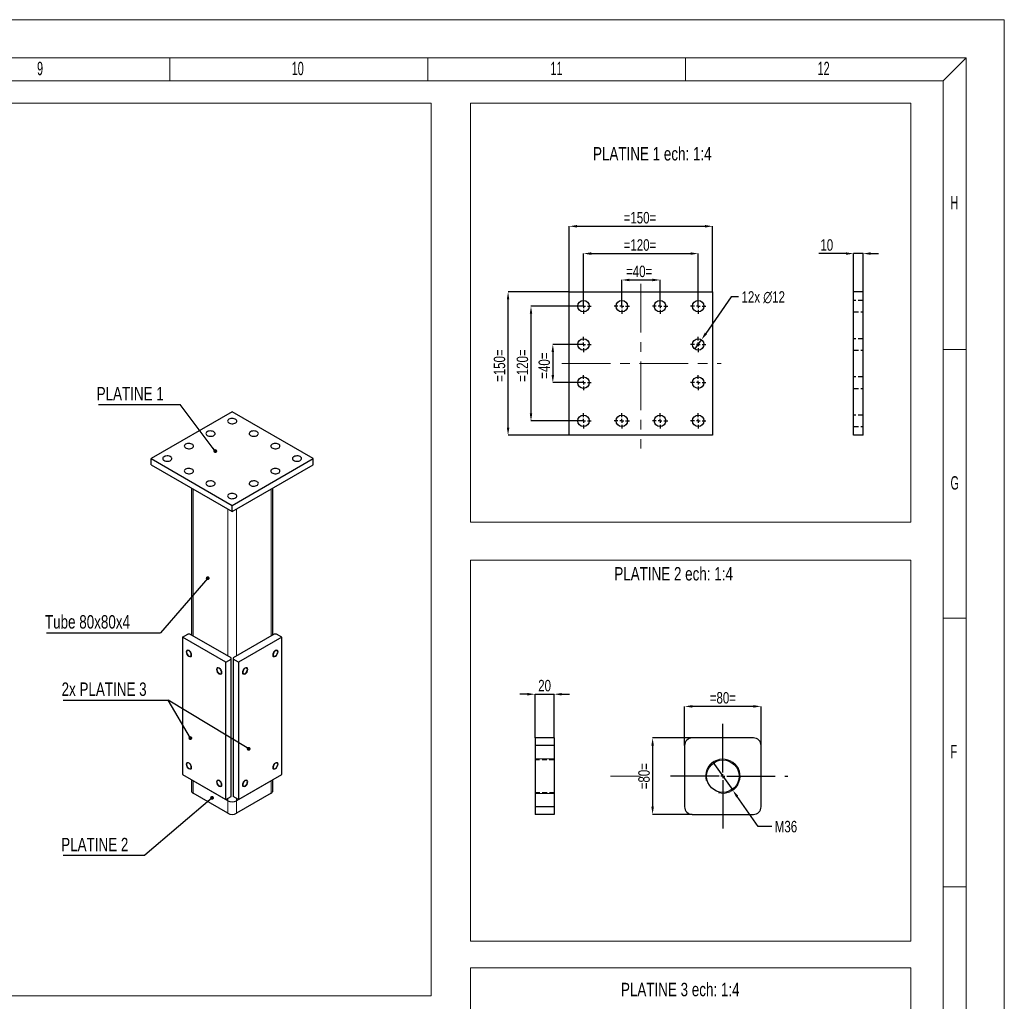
# Model space of a CAD drawing. Header units: millimetres. Extents: x 0 to 841, y 0 to 594.
# Tile 8 of 8: x 583 to 841, y 337 to 594. Entities that reach past the tile are written whole.
import ezdxf

# ---------------------------------------------------------------- set-up
doc = ezdxf.new("R2010")
doc.units = ezdxf.units.MM
doc.header["$PDSIZE"] = -1
doc.linetypes.add('CENTERX2', pattern=[20.32, 12.7, -2.54, 2.54, -2.54])
doc.linetypes.add('HIDDEN', pattern=[1.905, 1.27, -0.635])
for name, color, linetype in [('COTES', 1, 'Continuous'), ('NOTES', 6, 'Continuous'), ('TRAIT-FINS', 9, 'Continuous'), ('TRAIT-MIXTES', 3, 'CENTERX2'), ('TRAIT-TIRET', 2, 'HIDDEN')]:
    doc.layers.add(name, color=color, linetype=linetype)
doc.layers.add('TRAIT-FORT', color=4, linetype='Continuous', lineweight=25)
doc.styles.add('SLDTEXTSTYLE0', font='TXT', dxfattribs={"width": 0.75})
doc.styles.add('SLDTEXTSTYLE1', font='TXT', dxfattribs={"width": 0.605})
doc.dimstyles.new('SLDDIMSTYLE1', dxfattribs={"dimtxt": 3, "dimasz": 2, "dimexe": 0, "dimexo": 0.0625, "dimgap": 0.75, "dimtad": 1, "dimlfac": 4, "dimrnd": 1e-09, "dimzin": 12, "dimdsep": 46, "dimtxsty": 'SLDTEXTSTYLE0', "dimsah": 1, "dimcen": 0.09, "dimadec": 0, "dimazin": 3, "dimtfac": 1, "dimtofl": 0, "dimtmove": 0, "dimatfit": 3, "dimfxl": 1, "dimfrac": 2, "dimtolj": 1, "dimtzin": 12, "dimarcsym": 0})
doc.dimstyles.new('SLDDIMSTYLE2', dxfattribs={"dimtxt": 3, "dimasz": 2, "dimexe": 0, "dimexo": 0.0625, "dimgap": 0.75, "dimtad": 1, "dimlfac": 4, "dimrnd": 1e-09, "dimzin": 12, "dimdsep": 46, "dimtxsty": 'SLDTEXTSTYLE0', "dimsah": 1, "dimcen": 0.09, "dimadec": 0, "dimazin": 3, "dimtfac": 1, "dimtmove": 0, "dimatfit": 0, "dimfxl": 1, "dimfrac": 2, "dimtolj": 1, "dimtzin": 12, "dimarcsym": 0})
doc.dimstyles.new('SLDDIMSTYLE3', dxfattribs={"dimtxt": 3, "dimasz": 2, "dimexe": 0, "dimexo": 0.0625, "dimgap": 0.75, "dimtad": 0, "dimtih": 1, "dimtoh": 1, "dimlfac": 4, "dimrnd": 1e-09, "dimzin": 12, "dimdsep": 46, "dimtxsty": 'SLDTEXTSTYLE0', "dimblk1": 'NONE', "dimsah": 1, "dimcen": 0, "dimadec": 0, "dimazin": 3, "dimtfac": 1, "dimtmove": 0, "dimatfit": 3, "dimldrblk": 'NONE', "dimfxl": 1, "dimfrac": 2, "dimtolj": 1, "dimtzin": 12, "dimarcsym": 0})
doc.dimstyles.new('SLDDIMSTYLE4', dxfattribs={"dimtxt": 3, "dimasz": 2, "dimexe": 0, "dimexo": 0.0625, "dimgap": 0.75, "dimtad": 0, "dimtih": 1, "dimtoh": 1, "dimlfac": 4, "dimrnd": 1e-09, "dimzin": 12, "dimdsep": 46, "dimtxsty": 'SLDTEXTSTYLE0', "dimblk1": 'NONE', "dimsah": 1, "dimcen": 0, "dimadec": 0, "dimazin": 3, "dimtfac": 1, "dimtmove": 0, "dimatfit": 3, "dimldrblk": 'NONE', "dimfxl": 1, "dimfrac": 2, "dimtolj": 1, "dimtzin": 12, "dimarcsym": 0})
doc.dimstyles.new('SLDDIMSTYLE7', dxfattribs={"dimtxt": 0.18, "dimasz": 1, "dimexe": 0, "dimexo": 0.0625, "dimgap": 0, "dimtad": 0, "dimtih": 1, "dimtoh": 1, "dimdec": 0, "dimrnd": 1e-09, "dimzin": 0, "dimdsep": 46, "dimtxsty": 'Standard', "dimblk1": 'DOT', "dimblk2": 'DOT', "dimsah": 1, "dimcen": 0.09, "dimadec": 0, "dimazin": 0, "dimtfac": 1, "dimtdec": 0, "dimtofl": 0, "dimtmove": 0, "dimatfit": 3, "dimldrblk": 'DOT', "dimfxl": 1, "dimfrac": 2, "dimtolj": 1, "dimtzin": 0, "dimarcsym": 0})

# ---------------------------------------------------------------- blocks, each defined once
blk = doc.blocks.new('_D')
at = {"layer": 'COTES', "color": 0, "lineweight": -2, "transparency": 16777216}
for p, q in [((727.19, 522.85), (727.19, 539.92)), ((729.19, 539.92), (762.69, 539.92)), ((764.69, 522.85), (764.69, 539.92))]:
    blk.add_line(p, q, dxfattribs=at)
at = {"layer": 'COTES', "color": 0, "transparency": 16777216}
for points in [[(729.19, 540.26), (729.19, 539.59), (727.19, 539.92)], [(762.69, 540.26), (762.69, 539.59), (764.69, 539.92)]]:
    blk.add_solid(points, dxfattribs=at)
at = {"layer": 'Defpoints', "color": 0, "transparency": 16777216}
for p in [(764.69, 539.92), (727.19, 522.78), (764.69, 522.78)]:
    blk.add_point(p, dxfattribs=at)
at = {"layer": 'COTES', "color": 0, "transparency": 16777216, "insert": (745.69, 543.67), "char_height": 3, "attachment_point": 2, "style": 'SLDTEXTSTYLE0'}
blk.add_mtext('\\A1;=150=', dxfattribs=at)
blk = doc.blocks.new('_D_1')
at = {"layer": 'COTES', "color": 0, "lineweight": -2, "transparency": 16777216}
for p, q in [((727.13, 522.78), (711.19, 522.78)), ((711.19, 487.28), (711.19, 520.78)), ((727.13, 485.28), (711.19, 485.28))]:
    blk.add_line(p, q, dxfattribs=at)
at = {"layer": 'COTES', "color": 0, "transparency": 16777216}
for points in [[(710.86, 520.78), (711.52, 520.78), (711.19, 522.78)], [(710.86, 487.28), (711.52, 487.28), (711.19, 485.28)]]:
    blk.add_solid(points, dxfattribs=at)
at = {"layer": 'Defpoints', "color": 0, "transparency": 16777216}
for p in [(711.19, 522.78), (727.19, 522.78), (727.19, 485.28)]:
    blk.add_point(p, dxfattribs=at)
at = {"layer": 'COTES', "color": 0, "transparency": 16777216, "insert": (707.44, 503.48), "char_height": 3, "attachment_point": 2, "rotation": 90, "style": 'SLDTEXTSTYLE0'}
blk.add_mtext('\\A1;=150=', dxfattribs=at)
blk = doc.blocks.new('_D_2')
at = {"layer": 'COTES', "color": 0, "lineweight": -2, "transparency": 16777216}
for p, q in [((740.94, 519.1), (740.94, 525.88)), ((742.94, 525.88), (748.94, 525.88)), ((750.94, 519.1), (750.94, 525.88))]:
    blk.add_line(p, q, dxfattribs=at)
at = {"layer": 'COTES', "color": 0, "transparency": 16777216}
for points in [[(742.94, 526.22), (742.94, 525.55), (740.94, 525.88)], [(748.94, 526.22), (748.94, 525.55), (750.94, 525.88)]]:
    blk.add_solid(points, dxfattribs=at)
at = {"layer": 'Defpoints', "color": 0, "transparency": 16777216}
for p in [(750.94, 525.88), (740.94, 519.03), (750.94, 519.03)]:
    blk.add_point(p, dxfattribs=at)
at = {"layer": 'COTES', "color": 0, "transparency": 16777216, "insert": (745.48, 529.63), "char_height": 3, "attachment_point": 2, "style": 'SLDTEXTSTYLE0'}
blk.add_mtext('\\A1;=40=', dxfattribs=at)
blk = doc.blocks.new('_D_3')
at = {"layer": 'COTES', "color": 0, "lineweight": -2, "transparency": 16777216}
for p, q in [((730.94, 519.1), (730.94, 532.78)), ((732.94, 532.78), (758.94, 532.78)), ((760.94, 519.1), (760.94, 532.78))]:
    blk.add_line(p, q, dxfattribs=at)
at = {"layer": 'COTES', "color": 0, "transparency": 16777216}
for points in [[(732.94, 533.12), (732.94, 532.45), (730.94, 532.78)], [(758.94, 533.12), (758.94, 532.45), (760.94, 532.78)]]:
    blk.add_solid(points, dxfattribs=at)
at = {"layer": 'Defpoints', "color": 0, "transparency": 16777216}
for p in [(760.94, 532.78), (730.94, 519.03), (760.94, 519.03)]:
    blk.add_point(p, dxfattribs=at)
at = {"layer": 'COTES', "color": 0, "transparency": 16777216, "insert": (745.69, 536.53), "char_height": 3, "attachment_point": 2, "style": 'SLDTEXTSTYLE0'}
blk.add_mtext('\\A1;=120=', dxfattribs=at)
blk = doc.blocks.new('_D_4')
at = {"layer": 'COTES', "color": 0, "lineweight": -2, "transparency": 16777216}
for p, q in [((730.88, 509.03), (722.9, 509.03)), ((722.9, 507.03), (722.9, 501.03)), ((730.88, 499.03), (722.9, 499.03))]:
    blk.add_line(p, q, dxfattribs=at)
at = {"layer": 'COTES', "color": 0, "transparency": 16777216}
for points in [[(722.57, 507.03), (723.23, 507.03), (722.9, 509.03)], [(722.57, 501.03), (723.23, 501.03), (722.9, 499.03)]]:
    blk.add_solid(points, dxfattribs=at)
at = {"layer": 'Defpoints', "color": 0, "transparency": 16777216}
for p in [(730.94, 509.03), (722.9, 499.03), (730.94, 499.03)]:
    blk.add_point(p, dxfattribs=at)
at = {"layer": 'COTES', "color": 0, "transparency": 16777216, "insert": (719.15, 503.48), "char_height": 3, "attachment_point": 2, "rotation": 90, "style": 'SLDTEXTSTYLE0'}
blk.add_mtext('\\A1;=40=', dxfattribs=at)
blk = doc.blocks.new('_D_5')
at = {"layer": 'COTES', "color": 0, "lineweight": -2, "transparency": 16777216}
for p, q in [((730.88, 519.03), (717.19, 519.03)), ((717.19, 517.03), (717.19, 491.03)), ((730.88, 489.03), (717.19, 489.03))]:
    blk.add_line(p, q, dxfattribs=at)
at = {"layer": 'COTES', "color": 0, "transparency": 16777216}
for points in [[(716.86, 517.03), (717.52, 517.03), (717.19, 519.03)], [(716.86, 491.03), (717.52, 491.03), (717.19, 489.03)]]:
    blk.add_solid(points, dxfattribs=at)
at = {"layer": 'Defpoints', "color": 0, "transparency": 16777216}
for p in [(730.94, 519.03), (717.19, 489.03), (730.94, 489.03)]:
    blk.add_point(p, dxfattribs=at)
at = {"layer": 'COTES', "color": 0, "transparency": 16777216, "insert": (713.44, 503.48), "char_height": 3, "attachment_point": 2, "rotation": 90, "style": 'SLDTEXTSTYLE0'}
blk.add_mtext('\\A1;=120=', dxfattribs=at)
blk = doc.blocks.new('_D_6')
at = {"layer": 'COTES', "color": 0, "lineweight": -2, "transparency": 16777216}
for p, q in [((769.51, 521.44), (762.93, 511.91)), ((771.51, 521.44), (769.51, 521.44)), ((760.09, 507.8), (761.79, 510.27))]:
    blk.add_line(p, q, dxfattribs=at)
at = {"layer": 'COTES', "color": 0, "transparency": 16777216}
blk.add_solid([(762.65, 512.1), (763.2, 511.72), (761.79, 510.27)], dxfattribs=at)
at = {"layer": 'Defpoints', "color": 0, "transparency": 16777216}
for p in [(761.79, 510.27), (760.09, 507.8)]:
    blk.add_point(p, dxfattribs=at)
at = {"layer": 'COTES', "color": 0, "transparency": 16777216, "insert": (772.26, 522.94), "char_height": 3, "attachment_point": 1, "style": 'SLDTEXTSTYLE0'}
blk.add_mtext('\\A1;12x ∅12', dxfattribs=at)
blk = doc.blocks.new('_None')
blk = doc.blocks.new('SW_CENTERMARKSYMBOL_0')
at = {"layer": 'TRAIT-MIXTES', "color": 0}
for p, q in [((-1, 0), (-2, 0)), ((0, 0), (-0.5, 0)), ((0, 1), (0, 2)), ((0, 0), (0, 0.5)), ((0, 0), (0, -0.5)), ((0, 0), (0.5, 0)), ((1, 0), (2, 0)), ((9, 0), (8, 0)), ((10, 0), (9.5, 0)), ((10, 1), (10, 2)), ((10, 0), (10, 0.5)), ((10, 0), (10, -0.5)), ((10, 0), (10.5, 0)), ((11, 0), (12, 0)), ((19, 0), (18, 0)), ((20, 0), (19.5, 0)), ((20, 1), (20, 2)), ((20, 0), (20, 0.5)), ((20, 0), (20, -0.5)), ((20, 0), (20.5, 0)), ((21, 0), (22, 0)), ((29, 0), (28, 0)), ((30, 0), (29.5, 0)), ((30, 1), (30, 2)), ((30, 0), (30, 0.5)), ((30, 0), (30, -0.5)), ((30, 0), (30.5, 0)), ((31, 0), (32, 0)), ((0, -1), (0, -2)), ((10, -1), (10, -2)), ((20, -1), (20, -2)), ((30, -1), (30, -2)), ((-1, -10), (-2, -10)), ((0, -10), (-0.5, -10)), ((0, -9), (0, -8)), ((0, -10), (0, -9.5)), ((0, -10), (0, -10.5)), ((0, -10), (0.5, -10)), ((1, -10), (2, -10)), ((29, -10), (28, -10)), ((30, -10), (29.5, -10)), ((30, -9), (30, -8)), ((30, -10), (30, -9.5)), ((30, -10), (30, -10.5)), ((30, -10), (30.5, -10)), ((31, -10), (32, -10)), ((0, -11), (0, -12)), ((30, -11), (30, -12)), ((0, -19), (0, -18)), ((30, -19), (30, -18)), ((-1, -20), (-2, -20)), ((0, -20), (-0.5, -20)), ((0, -20), (0, -19.5)), ((0, -20), (0, -20.5)), ((0, -20), (0.5, -20)), ((1, -20), (2, -20)), ((29, -20), (28, -20)), ((30, -20), (29.5, -20)), ((30, -20), (30, -19.5)), ((30, -20), (30, -20.5)), ((30, -20), (30.5, -20)), ((31, -20), (32, -20)), ((0, -21), (0, -22)), ((30, -21), (30, -22)), ((0, -29), (0, -28)), ((10, -29), (10, -28)), ((20, -29), (20, -28)), ((30, -29), (30, -28)), ((-1, -30), (-2, -30)), ((0, -30), (-0.5, -30)), ((0, -30), (0, -29.5)), ((0, -30), (0, -30.5)), ((0, -30), (0.5, -30)), ((1, -30), (2, -30)), ((9, -30), (8, -30)), ((10, -30), (9.5, -30)), ((10, -30), (10, -29.5)), ((10, -30), (10, -30.5)), ((10, -30), (10.5, -30)), ((11, -30), (12, -30)), ((19, -30), (18, -30)), ((20, -30), (19.5, -30)), ((20, -30), (20, -29.5)), ((20, -30), (20, -30.5)), ((20, -30), (20.5, -30)), ((21, -30), (22, -30)), ((29, -30), (28, -30)), ((30, -30), (29.5, -30)), ((30, -30), (30, -29.5)), ((30, -30), (30, -30.5)), ((30, -30), (30.5, -30)), ((31, -30), (32, -30)), ((0, -31), (0, -32)), ((10, -31), (10, -32)), ((20, -31), (20, -32)), ((30, -31), (30, -32))]:
    blk.add_line(p, q, dxfattribs=at)
blk = doc.blocks.new('_D_7')
at = {"layer": 'COTES', "color": 0, "lineweight": -2, "transparency": 16777216}
for p, q in [((799.55, 532.78), (792.49, 532.78)), ((801.55, 522.85), (801.55, 532.78)), ((804.05, 532.78), (801.55, 532.78)), ((804.05, 522.85), (804.05, 532.78)), ((806.05, 532.78), (808.05, 532.78))]:
    blk.add_line(p, q, dxfattribs=at)
at = {"layer": 'COTES', "color": 0, "transparency": 16777216}
for points in [[(799.55, 533.12), (799.55, 532.45), (801.55, 532.78)], [(806.05, 533.12), (806.05, 532.45), (804.05, 532.78)]]:
    blk.add_solid(points, dxfattribs=at)
at = {"layer": 'Defpoints', "color": 0, "transparency": 16777216}
for p in [(804.05, 532.78), (801.55, 522.78), (804.05, 522.78)]:
    blk.add_point(p, dxfattribs=at)
at = {"layer": 'COTES', "color": 0, "transparency": 16777216, "insert": (794.56, 536.53), "char_height": 3, "attachment_point": 2, "style": 'SLDTEXTSTYLE0'}
blk.add_mtext('\\A1;10', dxfattribs=at)
blk = doc.blocks.new('_D_9')
at = {"layer": 'COTES', "color": 0, "lineweight": -2, "transparency": 16777216}
for p, q in [((757.38, 404.19), (757.38, 414.38)), ((775.38, 414.38), (759.38, 414.38)), ((777.38, 404.19), (777.38, 414.38))]:
    blk.add_line(p, q, dxfattribs=at)
at = {"layer": 'COTES', "color": 0, "transparency": 16777216}
for points in [[(759.38, 414.71), (759.38, 414.04), (757.38, 414.38)], [(775.38, 414.71), (775.38, 414.04), (777.38, 414.38)]]:
    blk.add_solid(points, dxfattribs=at)
at = {"layer": 'Defpoints', "color": 0, "transparency": 16777216}
for p in [(757.38, 414.38), (757.38, 404.13), (777.38, 404.13)]:
    blk.add_point(p, dxfattribs=at)
at = {"layer": 'COTES', "color": 0, "transparency": 16777216, "insert": (767.38, 418.13), "char_height": 3, "attachment_point": 2, "style": 'SLDTEXTSTYLE0'}
blk.add_mtext('\\A1;=80=', dxfattribs=at)
blk = doc.blocks.new('_D_10')
at = {"layer": 'COTES', "color": 0, "lineweight": -2, "transparency": 16777216}
for p, q in [((759.32, 406.13), (749, 406.13)), ((749, 404.13), (749, 388.13)), ((759.32, 386.13), (749, 386.13))]:
    blk.add_line(p, q, dxfattribs=at)
at = {"layer": 'COTES', "color": 0, "transparency": 16777216}
for points in [[(748.67, 404.13), (749.33, 404.13), (749, 406.13)], [(748.67, 388.13), (749.33, 388.13), (749, 386.13)]]:
    blk.add_solid(points, dxfattribs=at)
at = {"layer": 'Defpoints', "color": 0, "transparency": 16777216}
for p in [(759.38, 406.13), (749, 386.13), (759.38, 386.13)]:
    blk.add_point(p, dxfattribs=at)
at = {"layer": 'COTES', "color": 0, "transparency": 16777216, "insert": (745.25, 396.13), "char_height": 3, "attachment_point": 2, "rotation": 90, "style": 'SLDTEXTSTYLE0'}
blk.add_mtext('\\A1;=80=', dxfattribs=at)
blk = doc.blocks.new('_D_11')
at = {"layer": 'COTES', "color": 0, "lineweight": -2, "transparency": 16777216}
for p, q in [((764.79, 399.81), (769.97, 392.44)), ((776.65, 382.95), (771.12, 390.81)), ((780.21, 382.95), (776.65, 382.95))]:
    blk.add_line(p, q, dxfattribs=at)
at = {"layer": 'COTES', "color": 0, "transparency": 16777216}
blk.add_solid([(771.39, 391), (770.85, 390.62), (769.97, 392.44)], dxfattribs=at)
at = {"layer": 'Defpoints', "color": 0, "transparency": 16777216}
for p in [(764.79, 399.81), (769.97, 392.44)]:
    blk.add_point(p, dxfattribs=at)
at = {"layer": 'COTES', "color": 0, "transparency": 16777216, "insert": (780.96, 384.45), "char_height": 3, "attachment_point": 1, "style": 'SLDTEXTSTYLE0'}
blk.add_mtext('\\A1;M36', dxfattribs=at)
blk = doc.blocks.new('SW_CENTERMARKSYMBOL_1')
at = {"layer": 'TRAIT-MIXTES', "color": 0}
for p, q in [((0, 1), (0, 14.11)), ((-1, 0), (-15.73, 0)), ((0, 0), (-0.5, 0)), ((0, 0), (0, 0.5)), ((0, 0), (0, -0.5)), ((0, 0), (0.5, 0)), ((1, 0), (17, 0)), ((0, -1), (0, -14.41))]:
    blk.add_line(p, q, dxfattribs=at)
blk = doc.blocks.new('SW_CENTERMARKSYMBOL_2')
at = {"layer": 'TRAIT-MIXTES', "color": 0}
for p, q in [((0, 1), (0, 4.75)), ((-1, 0), (-4.75, 0)), ((0, 0), (-0.5, 0)), ((0, 0), (0, 0.5)), ((0, 0), (0, -0.5)), ((0, 0), (0.5, 0)), ((1, 0), (4.75, 0)), ((0, -1), (0, -4.75))]:
    blk.add_line(p, q, dxfattribs=at)
blk = doc.blocks.new('_D_12')
at = {"layer": 'COTES', "color": 0, "lineweight": -2, "transparency": 16777216}
for p, q in [((716.25, 417.56), (714.25, 417.56)), ((718.25, 406.19), (718.25, 417.56)), ((718.25, 417.56), (723.25, 417.56)), ((723.25, 406.19), (723.25, 417.56)), ((725.25, 417.56), (727.25, 417.56))]:
    blk.add_line(p, q, dxfattribs=at)
at = {"layer": 'COTES', "color": 0, "transparency": 16777216}
for points in [[(716.25, 417.89), (716.25, 417.22), (718.25, 417.56)], [(725.25, 417.89), (725.25, 417.22), (723.25, 417.56)]]:
    blk.add_solid(points, dxfattribs=at)
at = {"layer": 'Defpoints', "color": 0, "transparency": 16777216}
for p in [(723.25, 417.56), (718.25, 406.13), (723.25, 406.13)]:
    blk.add_point(p, dxfattribs=at)
at = {"layer": 'COTES', "color": 0, "transparency": 16777216, "insert": (720.75, 421.31), "char_height": 3, "attachment_point": 2, "style": 'SLDTEXTSTYLE0'}
blk.add_mtext('\\A1;20', dxfattribs=at)
blk = doc.blocks.new('SW_NOTE_9')
at = {"layer": 'NOTES', "color": 0}
blk.add_line((-21.38, 0), (0, 0), dxfattribs=at)
at = {"layer": 'NOTES', "color": 0, "insert": (-21.85, 4.61), "char_height": 3.5, "attachment_point": 1, "style": 'SLDTEXTSTYLE0'}
blk.add_mtext('PLATINE 1', dxfattribs=at)
blk = doc.blocks.new('_Dot')
at = {"color": 0, "linetype": 'ByBlock', "lineweight": -2}
blk.add_line((-0.5, 0), (-1, 0), dxfattribs=at)
at = {"color": 0, "linetype": 'ByBlock', "const_width": 0.5}
blk.add_lwpolyline([(-0.25, 0, 1), (0.25, 0, 1)], format="xyb", close=True, dxfattribs=at)
blk = doc.blocks.new('SW_NOTE_10')
at = {"layer": 'NOTES', "color": 0}
blk.add_line((-27.5, 0), (0, 0), dxfattribs=at)
blk.add_line((-27.5, 0), (0, 0), dxfattribs=at)
at = {"layer": 'NOTES', "color": 0, "insert": (-27.88, 4.58), "char_height": 3.5, "attachment_point": 1, "style": 'SLDTEXTSTYLE0'}
blk.add_mtext('2x PLATINE 3', dxfattribs=at)
blk = doc.blocks.new('SW_NOTE_11')
at = {"layer": 'NOTES', "color": 0}
blk.add_line((-21.38, 0), (0, 0), dxfattribs=at)
at = {"layer": 'NOTES', "color": 0, "insert": (-21.86, 4.55), "char_height": 3.5, "attachment_point": 1, "style": 'SLDTEXTSTYLE0'}
blk.add_mtext('PLATINE 2', dxfattribs=at)
blk = doc.blocks.new('SW_NOTE_12')
at = {"layer": 'NOTES', "color": 0}
blk.add_line((-29.89, 0), (0, 0), dxfattribs=at)
at = {"layer": 'NOTES', "color": 0, "insert": (-30.26, 4.61), "char_height": 3.5, "attachment_point": 1, "style": 'SLDTEXTSTYLE0'}
blk.add_mtext('Tube 80x80x4', dxfattribs=at)

msp = doc.modelspace()

# ---------------------------------------------------------------- linework, layer by layer
at = {"lineweight": 18}
for p, q in [((841.001, 593.9431), (0.001, 593.9431)), ((841.001, -0.0569), (841.001, 593.9431)), ((831.001, 583.9431), (10.001, 583.9431)), ((622.7513, 577.9431), (622.7513, 583.9431)), ((690.168, 577.9431), (690.168, 583.9431)), ((757.5847, 577.9431), (757.5847, 583.9431)), ((825.001, 577.9431), (831.001, 583.9431)), ((831.001, 9.9431), (831.001, 583.9431)), ((16.001, 577.9431), (825.001, 577.9431)), ((825.001, 15.9431), (825.001, 577.9431)), ((370.2269, 572.1523), (691.0538, 572.1523)), ((691.0538, 572.1523), (691.0538, 338.6593)), ((701.338, 572.1523), (816.5317, 572.1523)), ((701.338, 572.1523), (701.338, 462.5341)), ((816.5317, 572.1523), (816.5317, 462.5341)), ((831.001, 507.6931), (825.001, 507.6931)), ((701.338, 462.5341), (816.5317, 462.5341)), ((701.338, 452.6524), (816.5317, 452.6524)), ((701.338, 452.6524), (701.338, 352.9575)), ((816.5317, 452.6524), (816.5317, 352.9575)), ((831.001, 437.4431), (825.001, 437.4431)), ((831.001, 367.1931), (825.001, 367.1931)), ((701.338, 352.9575), (816.5317, 352.9575)), ((701.338, 345.9845), (816.5317, 345.9845)), ((701.338, 345.9845), (701.338, 223.5702)), ((816.5317, 345.9845), (816.5317, 223.5702)), ((370.2269, 338.6593), (691.0538, 338.6593))]:
    msp.add_line(p, q, dxfattribs=at)
at = {"layer": 'TRAIT-FINS', "lineweight": 18}
for p, q in [((628.8337, 432.7997), (628.8337, 471.1781)), ((649.1984, 432.7997), (649.1984, 471.1781)), ((637.8847, 427.5747), (637.8847, 465.9531)), ((640.1474, 427.5747), (640.1474, 465.9531)), ((723.249, 400.6252), (718.249, 400.6252)), ((628.8337, 394.9122), (628.8337, 394.9126)), ((628.8337, 391.6461), (628.8337, 394.9122)), ((649.1984, 394.9122), (649.1984, 394.9126)), ((649.1984, 391.6461), (649.1984, 394.9122)), ((723.249, 391.6252), (718.249, 391.6252)), ((637.8847, 389.6872), (637.8847, 390.3407)), ((637.8847, 386.4211), (637.8847, 389.6872)), ((640.1474, 389.6872), (640.1474, 390.3407)), ((640.1474, 386.4211), (640.1474, 389.6872))]:
    msp.add_line(p, q, dxfattribs=at)
at = {"layer": 'TRAIT-FINS', "lineweight": 18, "flags": 128}
for points in [[(628.4095, 427.8191), (628.3556, 427.5377), (628.2024, 427.3613), (627.973, 427.3167), (627.7024, 427.4108), (627.4318, 427.6292), (627.2024, 427.9386), (627.0491, 428.292), (626.9953, 428.6355), (627.0491, 428.9169), (627.2024, 429.0933), (627.4318, 429.1379), (627.7024, 429.0439), (627.973, 428.8255), (628.2024, 428.5161), (628.3556, 428.1627), (628.4095, 427.8191)], [(651.0369, 428.6355), (650.9831, 428.292), (650.8298, 427.9386), (650.6004, 427.6292), (650.3298, 427.4108), (650.0592, 427.3167), (649.8298, 427.3613), (649.6765, 427.5377), (649.6227, 427.8191), (649.6765, 428.1627), (649.8298, 428.5161), (650.0592, 428.8255), (650.3298, 429.0439), (650.6004, 429.1379), (650.8298, 429.0933), (650.9831, 428.9169), (651.0369, 428.6355)], [(636.3291, 423.2472), (636.2752, 422.9658), (636.122, 422.7894), (635.8926, 422.7448), (635.622, 422.8389), (635.3514, 423.0573), (635.122, 423.3667), (634.9687, 423.7201), (634.9148, 424.0636), (634.9687, 424.345), (635.122, 424.5215), (635.3514, 424.566), (635.622, 424.472), (635.8926, 424.2536), (636.122, 423.9442), (636.2752, 423.5908), (636.3291, 423.2472)], [(643.1173, 424.0636), (643.0635, 423.7201), (642.9102, 423.3667), (642.6808, 423.0573), (642.4102, 422.8389), (642.1396, 422.7448), (641.9102, 422.7894), (641.7569, 422.9658), (641.7031, 423.2472), (641.7569, 423.5908), (641.9102, 423.9442), (642.1396, 424.2536), (642.4102, 424.472), (642.6808, 424.566), (642.9102, 424.5215), (643.0635, 424.345), (643.1173, 424.0636)], [(628.4095, 398.4236), (628.3556, 398.1422), (628.2024, 397.9658), (627.973, 397.9213), (627.7024, 398.0153), (627.4318, 398.2337), (627.2024, 398.5431), (627.0491, 398.8965), (626.9953, 399.2401), (627.0491, 399.5215), (627.2024, 399.6979), (627.4318, 399.7425), (627.7024, 399.6484), (627.973, 399.43), (628.2024, 399.1206), (628.3556, 398.7672), (628.4095, 398.4236)], [(651.0369, 399.2401), (650.9831, 398.8965), (650.8298, 398.5431), (650.6004, 398.2337), (650.3298, 398.0153), (650.0592, 397.9213), (649.8298, 397.9658), (649.6765, 398.1422), (649.6227, 398.4236), (649.6765, 398.7672), (649.8298, 399.1206), (650.0592, 399.43), (650.3298, 399.6484), (650.6004, 399.7425), (650.8298, 399.6979), (650.9831, 399.5215), (651.0369, 399.2401)], [(636.3291, 393.8518), (636.2752, 393.5704), (636.122, 393.3939), (635.8926, 393.3494), (635.622, 393.4434), (635.3514, 393.6618), (635.122, 393.9712), (634.9687, 394.3246), (634.9148, 394.6682), (634.9687, 394.9496), (635.122, 395.126), (635.3514, 395.1706), (635.622, 395.0765), (635.8926, 394.8581), (636.122, 394.5487), (636.2752, 394.1953), (636.3291, 393.8518)], [(643.1173, 394.6682), (643.0635, 394.3246), (642.9102, 393.9712), (642.6808, 393.6618), (642.4102, 393.4434), (642.1396, 393.3494), (641.9102, 393.3939), (641.7569, 393.5704), (641.7031, 393.8518), (641.7569, 394.1953), (641.9102, 394.5487), (642.1396, 394.8581), (642.4102, 395.0765), (642.6808, 395.1706), (642.9102, 395.126), (643.0635, 394.9496), (643.1173, 394.6682)]]:
    msp.add_lwpolyline(points, dxfattribs=at)
at = {"layer": 'TRAIT-FINS', "lineweight": 18}
msp.add_arc((767.3817, 396.1252), 4.5, 255, 195, dxfattribs=at)
at = {"layer": 'TRAIT-FORT', "lineweight": 25}
for p, q in [((727.1903, 522.783), (764.6903, 522.783)), ((727.1903, 485.283), (727.1903, 522.783)), ((764.6903, 522.783), (764.6903, 485.283)), ((804.0496, 522.783), (801.5496, 522.783)), ((801.5496, 485.283), (801.5496, 522.783)), ((804.0496, 485.283), (804.0496, 522.783)), ((639.0161, 491.4253), (617.8029, 479.1792)), ((660.2293, 479.1792), (639.0161, 491.4253)), ((764.6903, 485.283), (727.1903, 485.283)), ((804.0496, 485.283), (801.5496, 485.283)), ((617.8029, 479.1792), (639.0161, 466.933)), ((617.8029, 477.5461), (617.8029, 479.1792)), ((639.0161, 466.933), (660.2293, 479.1792)), ((660.2293, 477.5461), (660.2293, 479.1792)), ((617.8029, 477.5461), (639.0161, 465.2999)), ((639.0161, 465.2999), (660.2293, 477.5461)), ((628.3651, 471.4486), (628.3651, 433.0703)), ((649.667, 433.0703), (649.667, 471.4486)), ((639.0161, 465.2999), (639.0161, 466.933)), ((626.0053, 432.4732), (627.4195, 433.2896)), ((627.9852, 433.2896), (627.4195, 433.2896)), ((638.7332, 427.0849), (627.9852, 433.2896)), ((650.0469, 433.2896), (639.2989, 427.0849)), ((650.6126, 433.2896), (650.0469, 433.2896)), ((652.0268, 432.4732), (650.6126, 433.2896)), ((637.319, 425.9419), (626.0053, 432.4732)), ((626.0053, 432.4732), (626.0053, 396.5454)), ((652.0268, 432.4732), (640.7131, 425.9419)), ((652.0268, 396.5454), (652.0268, 432.4732)), ((637.319, 425.9419), (638.7332, 426.7583)), ((637.319, 390.0141), (637.319, 425.9419)), ((638.7332, 426.7583), (638.7332, 427.0849)), ((638.7332, 390.8305), (638.7332, 426.7583)), ((639.2989, 427.0849), (639.2989, 426.7583)), ((640.7131, 425.9419), (639.2989, 426.7583)), ((639.2989, 426.7583), (639.2989, 390.8305)), ((640.7131, 425.9419), (640.7131, 390.0141)), ((723.249, 406.1252), (718.249, 406.1252)), ((718.249, 406.1252), (718.249, 404.1252)), ((723.249, 406.1252), (723.249, 404.1252)), ((775.3817, 406.1252), (759.3817, 406.1252)), ((723.249, 404.1252), (718.249, 404.1252)), ((718.249, 404.1252), (718.249, 388.1252)), ((723.249, 404.1252), (723.249, 388.1252)), ((757.3817, 404.1252), (757.3817, 388.1252)), ((777.3817, 388.1252), (777.3817, 404.1252)), ((626.0053, 396.5454), (637.319, 390.0141)), ((628.3651, 395.1831), (628.3651, 392.2992)), ((628.8337, 394.9122), (628.809, 394.9268)), ((637.8847, 389.6872), (628.8337, 394.9122)), ((649.1984, 394.9122), (640.1474, 389.6872)), ((640.7131, 390.0141), (652.0268, 396.5454)), ((649.2231, 394.9268), (649.1984, 394.9122)), ((649.667, 392.2992), (649.667, 395.1831)), ((637.8847, 386.4211), (628.8337, 391.6461)), ((649.1984, 391.6461), (640.1474, 386.4211)), ((637.319, 390.0141), (638.7332, 390.8305)), ((640.7131, 390.0141), (639.2989, 390.8305)), ((723.249, 388.1252), (718.249, 388.1252)), ((718.249, 388.1252), (718.249, 386.1252)), ((723.249, 388.1252), (723.249, 386.1252)), ((723.249, 386.1252), (718.249, 386.1252)), ((759.3817, 386.1252), (775.3817, 386.1252))]:
    msp.add_line(p, q, dxfattribs=at)
at = {"layer": 'TRAIT-FORT', "lineweight": 25, "flags": 128}
for points in [[(638.1675, 489.4659), (637.9832, 489.3287), (637.8637, 489.1693), (637.8167, 488.9978), (637.845, 488.8249), (637.9469, 488.6615), (638.1159, 488.5179), (638.3416, 488.4031), (638.6096, 488.3243), (638.9031, 488.2864), (639.2038, 488.2918), (639.4926, 488.3403), (639.7516, 488.4287), (639.9643, 488.5515), (640.1174, 488.7009), (640.2013, 488.8677), (640.2107, 489.0412), (640.1451, 489.2107), (640.0086, 489.3654), (639.8096, 489.4957), (639.5609, 489.5933), (639.2778, 489.6521), (638.9784, 489.6685), (638.6813, 489.6413), (638.4052, 489.5723), (638.1675, 489.4659)], [(632.5107, 486.2003), (632.3263, 486.0631), (632.2069, 485.9037), (632.1598, 485.7322), (632.1881, 485.5593), (632.29, 485.3959), (632.4591, 485.2523), (632.6847, 485.1375), (632.9527, 485.0586), (633.2463, 485.0207), (633.5469, 485.0262), (633.8358, 485.0746), (634.0947, 485.163), (634.3074, 485.2858), (634.4605, 485.4353), (634.5444, 485.602), (634.5539, 485.7756), (634.4883, 485.9451), (634.3517, 486.0998), (634.1528, 486.2301), (633.904, 486.3277), (633.621, 486.3865), (633.3215, 486.4028), (633.0244, 486.3757), (632.7484, 486.3067), (632.5107, 486.2003)], [(643.8244, 486.2003), (643.64, 486.0631), (643.5206, 485.9037), (643.4735, 485.7322), (643.5018, 485.5593), (643.6037, 485.3959), (643.7728, 485.2523), (643.9984, 485.1375), (644.2664, 485.0586), (644.56, 485.0207), (644.8606, 485.0262), (645.1495, 485.0746), (645.4084, 485.163), (645.6211, 485.2858), (645.7742, 485.4353), (645.8581, 485.602), (645.8676, 485.7756), (645.802, 485.9451), (645.6654, 486.0998), (645.4665, 486.2301), (645.2177, 486.3277), (644.9347, 486.3865), (644.6352, 486.4028), (644.3381, 486.3757), (644.0621, 486.3067), (643.8244, 486.2003)], [(626.8538, 482.9346), (626.6695, 482.7974), (626.55, 482.6381), (626.503, 482.4665), (626.5313, 482.2937), (626.6332, 482.1303), (626.8022, 481.9867), (627.0279, 481.8718), (627.2959, 481.793), (627.5894, 481.7551), (627.8901, 481.7606), (628.1789, 481.809), (628.4378, 481.8974), (628.6505, 482.0202), (628.8037, 482.1697), (628.8876, 482.3364), (628.897, 482.51), (628.8314, 482.6794), (628.6949, 482.8342), (628.4959, 482.9644), (628.2471, 483.062), (627.9641, 483.1208), (627.6647, 483.1372), (627.3676, 483.11), (627.0915, 483.0411), (626.8538, 482.9346)], [(649.4812, 482.9346), (649.2969, 482.7974), (649.1774, 482.6381), (649.1304, 482.4665), (649.1587, 482.2937), (649.2606, 482.1303), (649.4296, 481.9867), (649.6553, 481.8718), (649.9233, 481.793), (650.2168, 481.7551), (650.5175, 481.7606), (650.8064, 481.809), (651.0653, 481.8974), (651.278, 482.0202), (651.4311, 482.1697), (651.515, 482.3364), (651.5245, 482.51), (651.4588, 482.6794), (651.3223, 482.8342), (651.1234, 482.9644), (650.8746, 483.062), (650.5915, 483.1208), (650.2921, 483.1372), (649.995, 483.11), (649.7189, 483.0411), (649.4812, 482.9346)], [(621.197, 479.669), (621.0126, 479.5318), (620.8932, 479.3724), (620.8461, 479.2009), (620.8744, 479.028), (620.9763, 478.8647), (621.1454, 478.721), (621.371, 478.6062), (621.639, 478.5274), (621.9326, 478.4895), (622.2332, 478.4949), (622.5221, 478.5434), (622.781, 478.6318), (622.9937, 478.7546), (623.1468, 478.904), (623.2307, 479.0708), (623.2402, 479.2443), (623.1746, 479.4138), (623.038, 479.5685), (622.8391, 479.6988), (622.5903, 479.7964), (622.3073, 479.8552), (622.0078, 479.8716), (621.7107, 479.8444), (621.4347, 479.7754), (621.197, 479.669)], [(655.1381, 479.669), (654.9537, 479.5318), (654.8343, 479.3724), (654.7872, 479.2009), (654.8155, 479.028), (654.9174, 478.8647), (655.0865, 478.721), (655.3121, 478.6062), (655.5801, 478.5274), (655.8737, 478.4895), (656.1744, 478.4949), (656.4632, 478.5434), (656.7221, 478.6318), (656.9348, 478.7546), (657.0879, 478.904), (657.1719, 479.0708), (657.1813, 479.2443), (657.1157, 479.4138), (656.9791, 479.5685), (656.7802, 479.6988), (656.5314, 479.7964), (656.2484, 479.8552), (655.9489, 479.8716), (655.6518, 479.8444), (655.3758, 479.7754), (655.1381, 479.669)], [(626.8538, 476.4034), (626.6695, 476.2662), (626.55, 476.1068), (626.503, 475.9353), (626.5313, 475.7624), (626.6332, 475.599), (626.8022, 475.4554), (627.0279, 475.3406), (627.2959, 475.2617), (627.5894, 475.2238), (627.8901, 475.2293), (628.1789, 475.2777), (628.4378, 475.3661), (628.6505, 475.4889), (628.8037, 475.6384), (628.8876, 475.8051), (628.897, 475.9787), (628.8314, 476.1482), (628.6949, 476.3029), (628.4959, 476.4332), (628.2471, 476.5308), (627.9641, 476.5896), (627.6647, 476.6059), (627.3676, 476.5788), (627.0915, 476.5098), (626.8538, 476.4034)], [(649.4812, 476.4034), (649.2969, 476.2662), (649.1774, 476.1068), (649.1304, 475.9353), (649.1587, 475.7624), (649.2606, 475.599), (649.4296, 475.4554), (649.6553, 475.3406), (649.9233, 475.2617), (650.2168, 475.2238), (650.5175, 475.2293), (650.8064, 475.2777), (651.0653, 475.3661), (651.278, 475.4889), (651.4311, 475.6384), (651.515, 475.8051), (651.5245, 475.9787), (651.4588, 476.1482), (651.3223, 476.3029), (651.1234, 476.4332), (650.8746, 476.5308), (650.5915, 476.5896), (650.2921, 476.6059), (649.995, 476.5788), (649.7189, 476.5098), (649.4812, 476.4034)], [(632.5107, 473.1377), (632.3263, 473.0005), (632.2069, 472.8412), (632.1598, 472.6696), (632.1881, 472.4968), (632.29, 472.3334), (632.4591, 472.1898), (632.6847, 472.0749), (632.9527, 471.9961), (633.2463, 471.9582), (633.5469, 471.9637), (633.8358, 472.0121), (634.0947, 472.1005), (634.3074, 472.2233), (634.4605, 472.3728), (634.5444, 472.5395), (634.5539, 472.7131), (634.4883, 472.8825), (634.3517, 473.0373), (634.1528, 473.1675), (633.904, 473.2651), (633.621, 473.3239), (633.3215, 473.3403), (633.0244, 473.3131), (632.7484, 473.2442), (632.5107, 473.1377)], [(643.8244, 473.1377), (643.64, 473.0005), (643.5206, 472.8412), (643.4735, 472.6696), (643.5018, 472.4968), (643.6037, 472.3334), (643.7728, 472.1898), (643.9984, 472.0749), (644.2664, 471.9961), (644.56, 471.9582), (644.8606, 471.9637), (645.1495, 472.0121), (645.4084, 472.1005), (645.6211, 472.2233), (645.7742, 472.3728), (645.8581, 472.5395), (645.8676, 472.7131), (645.802, 472.8825), (645.6654, 473.0373), (645.4665, 473.1675), (645.2177, 473.2651), (644.9347, 473.3239), (644.6352, 473.3403), (644.3381, 473.3131), (644.0621, 473.2442), (643.8244, 473.1377)], [(638.1675, 469.8721), (637.9832, 469.7349), (637.8637, 469.5755), (637.8167, 469.404), (637.845, 469.2311), (637.9469, 469.0678), (638.1159, 468.9241), (638.3416, 468.8093), (638.6096, 468.7305), (638.9031, 468.6926), (639.2038, 468.698), (639.4926, 468.7465), (639.7516, 468.8349), (639.9643, 468.9577), (640.1174, 469.1071), (640.2013, 469.2739), (640.2107, 469.4474), (640.1451, 469.6169), (640.0086, 469.7716), (639.8096, 469.9019), (639.5609, 469.9995), (639.2778, 470.0583), (638.9784, 470.0747), (638.6813, 470.0475), (638.4052, 469.9785), (638.1675, 469.8721)], [(628.3034, 427.8803), (628.2767, 428.1003), (628.199, 428.3316), (628.0771, 428.5536), (627.9219, 428.7466), (627.7473, 428.8935), (627.5686, 428.9812), (627.4018, 429.0019), (627.2618, 428.9538), (627.1608, 428.8411), (627.108, 428.6739), (627.108, 428.467), (627.1608, 428.2388), (627.2618, 428.0096), (627.4018, 427.7997), (627.5686, 427.6279), (627.7473, 427.5093), (627.9219, 427.4545), (628.0771, 427.4683), (628.199, 427.5497), (628.2767, 427.6912), (628.3034, 427.8803)], [(650.9308, 428.5743), (650.9041, 428.7635), (650.8264, 428.905), (650.7045, 428.9863), (650.5494, 429.0002), (650.3747, 428.9454), (650.196, 428.8268), (650.0293, 428.6549), (649.8892, 428.4451), (649.7883, 428.2159), (649.7354, 427.9877), (649.7354, 427.7808), (649.7883, 427.6136), (649.8892, 427.5009), (650.0293, 427.4528), (650.196, 427.4735), (650.3747, 427.5611), (650.5494, 427.708), (650.7045, 427.901), (650.8264, 428.123), (650.9041, 428.3543), (650.9308, 428.5743)], [(636.223, 423.3085), (636.1963, 423.5285), (636.1186, 423.7597), (635.9967, 423.9817), (635.8415, 424.1748), (635.6669, 424.3216), (635.4882, 424.4093), (635.3214, 424.43), (635.1814, 424.3819), (635.0804, 424.2692), (635.0276, 424.102), (635.0276, 423.8951), (635.0804, 423.6669), (635.1814, 423.4377), (635.3214, 423.2279), (635.4882, 423.056), (635.6669, 422.9374), (635.8415, 422.8826), (635.9967, 422.8965), (636.1186, 422.9778), (636.1963, 423.1193), (636.223, 423.3085)], [(643.0112, 424.0024), (642.9845, 424.1916), (642.9068, 424.3331), (642.7849, 424.4144), (642.6298, 424.4283), (642.4551, 424.3735), (642.2764, 424.2549), (642.1097, 424.083), (641.9696, 423.8732), (641.8687, 423.644), (641.8159, 423.4158), (641.8159, 423.2089), (641.8687, 423.0417), (641.9696, 422.929), (642.1097, 422.8809), (642.2764, 422.9016), (642.4551, 422.9892), (642.6298, 423.1361), (642.7849, 423.3291), (642.9068, 423.5511), (642.9845, 423.7824), (643.0112, 424.0024)], [(628.3034, 398.4849), (628.2767, 398.7049), (628.199, 398.9362), (628.0771, 399.1582), (627.9219, 399.3512), (627.7473, 399.498), (627.5686, 399.5857), (627.4018, 399.6064), (627.2618, 399.5583), (627.1608, 399.4456), (627.108, 399.2784), (627.108, 399.0715), (627.1608, 398.8433), (627.2618, 398.6141), (627.4018, 398.4043), (627.5686, 398.2324), (627.7473, 398.1138), (627.9219, 398.059), (628.0771, 398.0729), (628.199, 398.1542), (628.2767, 398.2957), (628.3034, 398.4849)], [(650.9308, 399.1788), (650.9041, 399.368), (650.8264, 399.5095), (650.7045, 399.5908), (650.5494, 399.6047), (650.3747, 399.5499), (650.196, 399.4313), (650.0293, 399.2594), (649.8892, 399.0496), (649.7883, 398.8204), (649.7354, 398.5922), (649.7354, 398.3853), (649.7883, 398.2181), (649.8892, 398.1054), (650.0293, 398.0573), (650.196, 398.078), (650.3747, 398.1657), (650.5494, 398.3125), (650.7045, 398.5056), (650.8264, 398.7276), (650.9041, 398.9588), (650.9308, 399.1788)], [(636.223, 393.913), (636.1963, 394.133), (636.1186, 394.3643), (635.9967, 394.5863), (635.8415, 394.7793), (635.6669, 394.9262), (635.4882, 395.0138), (635.3214, 395.0345), (635.1814, 394.9864), (635.0804, 394.8737), (635.0276, 394.7065), (635.0276, 394.4996), (635.0804, 394.2714), (635.1814, 394.0422), (635.3214, 393.8324), (635.4882, 393.6605), (635.6669, 393.5419), (635.8415, 393.4871), (635.9967, 393.501), (636.1186, 393.5823), (636.1963, 393.7238), (636.223, 393.913)], [(643.0112, 394.6069), (642.9845, 394.7961), (642.9068, 394.9376), (642.7849, 395.0189), (642.6298, 395.0328), (642.4551, 394.978), (642.2764, 394.8594), (642.1097, 394.6876), (641.9696, 394.4777), (641.8687, 394.2485), (641.8159, 394.0203), (641.8159, 393.8134), (641.8687, 393.6462), (641.9696, 393.5335), (642.1097, 393.4854), (642.2764, 393.5061), (642.4551, 393.5938), (642.6298, 393.7406), (642.7849, 393.9337), (642.9068, 394.1557), (642.9845, 394.387), (643.0112, 394.6069)]]:
    msp.add_lwpolyline(points, dxfattribs=at)
at = {"layer": 'TRAIT-FORT', "lineweight": 25}
for centre, radius in [((730.9403, 519.033), 1.5), ((740.9403, 519.033), 1.5), ((750.9403, 519.033), 1.5), ((760.9403, 519.033), 1.5), ((730.9403, 509.033), 1.5), ((760.9403, 509.033), 1.5), ((730.9403, 499.033), 1.5), ((760.9403, 499.033), 1.5), ((730.9403, 489.033), 1.5), ((740.9403, 489.033), 1.5), ((750.9403, 489.033), 1.5), ((760.9403, 489.033), 1.5), ((767.3817, 396.1252), 4.25)]:
    msp.add_circle(centre, radius, dxfattribs=at)
for centre, radius, start, end in [((759.3817, 404.1252), 2, 90, 180), ((775.3817, 404.1252), 2, 0, 90), ((629.1658, 392.3791), 0.8047, 185.694786, 245.62538), ((648.8663, 392.3791), 0.8047, 294.37462, 354.305214), ((639.0161, 391.8708), 2.4592, 242.609655, 297.390345), ((639.0161, 388.6046), 2.4592, 242.609655, 297.390345), ((759.3817, 388.1252), 2, 180, 270), ((775.3817, 388.1252), 2, 270, 0)]:
    msp.add_arc(centre, radius, start, end, dxfattribs=at)
at = {"layer": 'TRAIT-MIXTES', "lineweight": 18}
for p, q in [((745.9403, 524.8808), (745.9403, 481.8227)), ((725.2524, 504.033), (766.9416, 504.033)), ((738.021, 396.1252), (745.8768, 396.1252))]:
    msp.add_line(p, q, dxfattribs=at)
at = {"layer": 'TRAIT-TIRET'}
for p, q in [((804.0496, 520.533), (801.5496, 520.533)), ((801.5496, 517.533), (804.0496, 517.533)), ((804.0496, 510.533), (801.5496, 510.533)), ((801.5496, 507.533), (804.0496, 507.533)), ((804.0496, 500.533), (801.5496, 500.533)), ((801.5496, 497.533), (804.0496, 497.533)), ((804.0496, 490.533), (801.5496, 490.533)), ((801.5496, 487.533), (804.0496, 487.533)), ((723.249, 404.1252), (718.249, 404.1252)), ((723.249, 400.3752), (718.249, 400.3752)), ((718.249, 391.8752), (723.249, 391.8752)), ((723.249, 388.1252), (718.249, 388.1252))]:
    msp.add_line(p, q, dxfattribs=at)

# ---------------------------------------------------------------- block references
at = {"layer": 'NOTES'}
for name, p in [('SW_NOTE_9', (625.4215, 493.2945)), ('SW_NOTE_12', (620.3045, 433.6214)), ('SW_NOTE_10', (622.2774, 416.0465)), ('SW_NOTE_11', (616.1572, 375.4471))]:
    msp.add_blockref(name, p, dxfattribs=at)
at = {"layer": 'TRAIT-MIXTES'}
for name, p in [('SW_CENTERMARKSYMBOL_0', (730.9403, 519.033)), ('SW_CENTERMARKSYMBOL_1', (767.3817, 396.1252)), ('SW_CENTERMARKSYMBOL_2', (767.3817, 396.1252))]:
    msp.add_blockref(name, p, dxfattribs=at)

# ---------------------------------------------------------------- texts
at = {"layer": 'NOTES', "char_height": 3.5, "attachment_point": 1}
for s, insert, style in [('9', (587.9763, 582.9437), 'SLDTEXTSTYLE1'), ('10', (654.593, 582.9437), 'SLDTEXTSTYLE1'), ('11', (722.2764, 582.9437), 'SLDTEXTSTYLE1'), ('12', (792.1596, 582.9437), 'SLDTEXTSTYLE1'), ('PLATINE 1 ech: 1:4', (733.4173, 560.6394), 'SLDTEXTSTYLE0'), ('H', (826.9344, 547.8187), 'SLDTEXTSTYLE1'), ('G', (826.9344, 474.5687), 'SLDTEXTSTYLE1'), ('PLATINE 2 ech: 1:4', (738.98, 450.8048), 'SLDTEXTSTYLE0'), ('F', (826.9344, 404.3187), 'SLDTEXTSTYLE1'), ('PLATINE 3 ech: 1:4', (740.7192, 342.0922), 'SLDTEXTSTYLE0')]:
    msp.add_mtext(s, dxfattribs=dict(at, insert=insert, style=style))

# ---------------------------------------------------------------- dimensions: what is measured, and where the dimension line sits
at = {"layer": 'COTES'}
for base, p1, p2, dimstyle, picture, middle in [((764.6903, 539.9249), (727.1903, 522.783), (764.6903, 522.783), 'SLDDIMSTYLE1', '_D', (745.6897, 539.9249)), ((760.9403, 532.783), (730.9403, 519.033), (760.9403, 519.033), 'SLDDIMSTYLE1', '_D_3', (745.6897, 532.783)), ((750.9403, 525.885), (740.9403, 519.033), (750.9403, 519.033), 'SLDDIMSTYLE2', '_D_2', (745.4843, 525.885)), ((757.3817, 414.3752), (777.3817, 404.1252), (757.3817, 404.1252), 'SLDDIMSTYLE1', '_D_9', (767.3817, 414.3752))]:
    dim = msp.add_linear_dim(base=base, p1=p1, p2=p2, text='=<>=', dimstyle=dimstyle, dxfattribs=at)
    dim.commit()
    dim.dimension.update_dxf_attribs({"geometry": picture, "text_midpoint": middle, "dimtype": 160})
for base, p1, p2, picture, middle in [((804.0496, 532.783), (801.5496, 522.783), (804.0496, 522.783), '_D_7', (794.5554, 532.783)), ((723.249, 417.5555), (718.249, 406.1252), (723.249, 406.1252), '_D_12', (720.749, 417.5555))]:
    dim = msp.add_linear_dim(base=base, p1=p1, p2=p2, dimstyle='SLDDIMSTYLE2', dxfattribs=at)
    dim.commit()
    dim.dimension.update_dxf_attribs({"geometry": picture, "text_midpoint": middle, "dimtype": 160})
dim = msp.add_diameter_dim_2p(p1=(760.0879, 507.7987), p2=(761.7926, 510.2673), text='12x <>', dimstyle='SLDDIMSTYLE3', dxfattribs=at)
dim.commit()
dim.dimension.update_dxf_attribs({"geometry": '_D_6', "text_midpoint": (779.0106, 521.4438), "dimtype": 163})
for base, p1, p2, dimstyle, picture, middle in [((711.1903, 522.783), (727.1903, 485.283), (727.1903, 522.783), 'SLDDIMSTYLE1', '_D_1', (711.1903, 503.4814)), ((717.1903, 489.033), (730.9403, 519.033), (730.9403, 489.033), 'SLDDIMSTYLE1', '_D_5', (717.1903, 503.4814)), ((722.9016, 499.033), (730.9403, 509.033), (730.9403, 499.033), 'SLDDIMSTYLE2', '_D_4', (722.9016, 503.4814)), ((749.0016, 386.1252), (759.3817, 406.1252), (759.3817, 386.1252), 'SLDDIMSTYLE1', '_D_10', (749.0016, 396.1252))]:
    dim = msp.add_linear_dim(base=base, p1=p1, p2=p2, angle=90, text='=<>=', dimstyle=dimstyle, dxfattribs=at)
    dim.commit()
    dim.dimension.update_dxf_attribs({"geometry": picture, "text_midpoint": middle, "dimtype": 160})
dim = msp.add_diameter_dim_2p(p1=(764.7936, 399.8065), p2=(769.9698, 392.4439), text='M36', dimstyle='SLDDIMSTYLE4', override={"dimpost": '<>'}, dxfattribs=at)
dim.commit()
dim.dimension.update_dxf_attribs({"geometry": '_D_11', "text_midpoint": (783.9614, 382.9485), "dimtype": 163})

# ---------------------------------------------------------------- leaders
at = {"layer": 'NOTES'}
for points in [[(634.6123, 481.1421), (625.4215, 493.2945)], [(632.6243, 447.8892), (620.3045, 433.6214)], [(628.0866, 406.093), (622.2774, 416.0465)], [(643.3372, 403.2721), (622.2774, 416.0465)], [(633.7593, 390.4529), (616.1572, 375.4471)]]:
    msp.add_leader(points, dimstyle='SLDDIMSTYLE7', dxfattribs=at)

doc.saveas('drawing.dxf')
